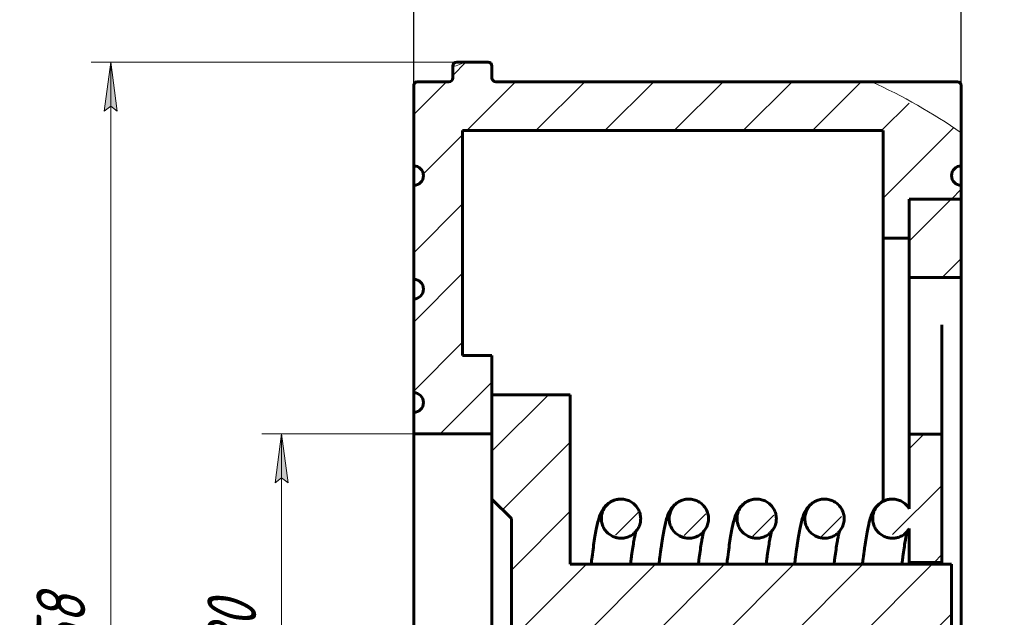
# Model space of a CAD drawing. Header units: millimetres. Extents: x 0 to 240, y 0 to 434.
# Tile 4 of 6: x 52 to 152, y 182 to 243. Entities that reach past the tile are written whole.
import ezdxf

# ---------------------------------------------------------------- set-up
doc = ezdxf.new("R2010")
doc.units = ezdxf.units.MM
for name, pattern in [('K5LT_BASIC', [0]), ('K5LT_THIN', [0]), ('K5LT_THIN_INCLUDED_TO_HATCHING', [0])]:
    doc.linetypes.add(name, pattern=pattern)
doc.layers.add('Системный слой', color=7, linetype='Continuous')
doc.layers.add('Системный слой (1)', color=251, linetype='Continuous', true_color=0x6c6c6c)
doc.styles.add('KDIMTEXTSTYLE', font='GOST_AU.SHX', dxfattribs={"width": 0.96, "oblique": 15, "height": 5})
doc.styles.add('KTEXTSTYLE', font='GOST_AU.SHX', dxfattribs={"width": 0.56, "height": 5})
doc.dimstyles.new('KDIMSTYLE (2.00)', dxfattribs={"dimtxt": 5, "dimasz": 1, "dimexe": 2, "dimexo": 0, "dimgap": 1, "dimtad": 1, "dimlfac": 0.5, "dimtxsty": 'KDIMTEXTSTYLE', "dimsah": 1, "dimcen": 0, "dimdle": 1, "dimadec": 0, "dimazin": 0, "dimtfac": 0.667, "dimtmove": 0, "dimatfit": 3, "dimfxl": 1, "dimtvp": 1, "dimtolj": 1, "dimtzin": 0, "dimarcsym": 0})
pattern_1 = [(45, (0, 0), (-3.53553, 3.53553), [])]

# ---------------------------------------------------------------- blocks, each defined once
blk = doc.blocks.new('KDIMARROW_01')
at = {"layer": 'Системный слой'}
blk.add_hatch(color=0, dxfattribs=at).paths.add_polyline_path([(0, 0), (-5, 0.66), (-4.5, 0), (-5, -0.66)])
at = {"layer": 'Системный слой', "color": 0, "linetype": 'K5LT_THIN', "lineweight": 18}
for p, q in [((-4.5, 0), (-5, 0.66)), ((-5, 0.66), (0, 0)), ((0, 0), (-5, -0.66)), ((-5, -0.66), (-4.5, 0))]:
    blk.add_line(p, q, dxfattribs=at)
at = {"layer": 'Системный слой (1)', "color": 0, "linetype": 'K5LT_THIN', "lineweight": 18}
blk.add_line((92.03, 180.81), (90.03, 180.81), dxfattribs=at)
blk = doc.blocks.new('D0')
at = {"layer": 'Defpoints', "color": 0}
for p in [(148.034958, 253.186611), (148.034958, 216.785655), (92.034958, 200.805655)]:
    blk.add_point(p, dxfattribs=at)
at = {"layer": 'Системный слой (1)', "color": 0, "lineweight": -2}
for p, q in [((92.034958, 200.805655), (92.034958, 255.186611)), ((148.034958, 216.785655), (148.034958, 255.186611)), ((93.034958, 253.186611), (147.034958, 253.186611))]:
    blk.add_line(p, q, dxfattribs=at)
blk.add_blockref('KDIMARROW_01', (148.034958, 253.186611), dxfattribs=at)
at = {"layer": 'Системный слой (1)', "color": 0, "lineweight": -2, "rotation": 180}
blk.add_blockref('KDIMARROW_01', (92.034958, 253.186611), dxfattribs=at)
at = {"layer": 'Системный слой (1)', "color": 7, "insert": (120.034958, 256.686611), "char_height": 5, "attachment_point": 5, "style": 'KDIMTEXTSTYLE'}
blk.add_mtext('\\A1;\\H5.0;\\W0.960;\\Q15;28{\\H3.335000;%%p2}', dxfattribs=at)
blk = doc.blocks.new('D1')
at = {"layer": 'Системный слой (1)'}
for points in [[(79.18, 195.81), (78.52, 200.81), (77.86, 195.81), (78.52, 196.31)], [(78.52, 160.81), (79.18, 165.81), (78.52, 165.31), (77.86, 165.81)]]:
    blk.add_hatch(color=7, dxfattribs=at).paths.add_polyline_path(points)
at = {"layer": 'Системный слой (1)', "color": 7, "linetype": 'K5LT_THIN', "lineweight": 18, "true_color": 0xffffff}
for p, q in [((92.03, 200.81), (76.52, 200.81)), ((77.86, 195.81), (78.52, 200.81)), ((78.52, 200.81), (79.18, 195.81)), ((78.52, 160.81), (78.52, 200.81)), ((78.52, 196.31), (77.86, 195.81)), ((79.18, 195.81), (78.52, 196.31)), ((78.52, 160.81), (77.86, 165.81)), ((77.86, 165.81), (78.52, 165.31)), ((78.52, 165.31), (79.18, 165.81)), ((79.18, 165.81), (78.52, 160.81)), ((92.03, 160.81), (76.52, 160.81))]:
    blk.add_line(p, q, dxfattribs=at)
blk.add_wipeout([(77.52, 175.07), (70.14, 175.07), (70.14, 186.09), (77.52, 186.09)]).dxf.layer = 'Системный слой (1)'
at = {"layer": 'Системный слой (1)', "color": 7, "char_height": 5, "attachment_point": 1, "rotation": 90, "style": 'KTEXTSTYLE'}
for s, insert in [('\\H5.0;\\W1.000;\\Q15;\\Q15;\\W0.960;20', (70.93, 178.37)), ('\\H5.0;\\W1.000;\\Q15;\\Q15;\\W0.960;∅', (70.93, 175.07))]:
    blk.add_mtext(s, dxfattribs=dict(at, insert=insert))
blk = doc.blocks.new('D2')
at = {"layer": 'Системный слой (1)'}
for points in [[(61.71, 233.81), (61.05, 238.81), (60.39, 233.81), (61.05, 234.31)], [(61.05, 122.81), (61.71, 127.81), (61.05, 127.31), (60.39, 127.81)]]:
    blk.add_hatch(color=7, dxfattribs=at).paths.add_polyline_path(points)
at = {"layer": 'Системный слой (1)', "color": 7, "linetype": 'K5LT_THIN', "lineweight": 18, "true_color": 0xffffff}
for p, q in [((98.52, 238.81), (59.05, 238.81)), ((60.39, 233.81), (61.05, 238.81)), ((61.05, 238.81), (61.71, 233.81)), ((61.05, 122.81), (61.05, 238.81)), ((61.05, 234.31), (60.39, 233.81)), ((61.71, 233.81), (61.05, 234.31)), ((61.05, 122.81), (60.39, 127.81)), ((60.39, 127.81), (61.05, 127.31)), ((61.05, 127.31), (61.71, 127.81)), ((61.71, 127.81), (61.05, 122.81)), ((96.43, 122.81), (59.05, 122.81))]:
    blk.add_line(p, q, dxfattribs=at)
blk.add_wipeout([(60.05, 175.27), (52.67, 175.27), (52.67, 185.9), (60.05, 185.9)]).dxf.layer = 'Системный слой (1)'
at = {"layer": 'Системный слой (1)', "color": 7, "char_height": 5, "attachment_point": 1, "rotation": 90, "style": 'KTEXTSTYLE'}
for s, insert in [('\\H5.0;\\W1.000;\\Q15;\\Q15;\\W0.960;58', (53.46, 178.57)), ('\\H5.0;\\W1.000;\\Q15;\\Q15;\\W0.960;∅', (53.46, 175.27))]:
    blk.add_mtext(s, dxfattribs=dict(at, insert=insert))

msp = doc.modelspace()

# ---------------------------------------------------------------- hatches: boundary and pattern name
at = {"layer": 'Системный слой (1)'}
h = msp.add_hatch(dxfattribs=at)
h.set_pattern_fill('', angle=45, style=0, pattern_type=0)
h.set_pattern_definition(pattern_1)
h.paths.add_polyline_path([(148.035, 144.826), (146.035, 144.826), (146.035, 173.939), (142.722, 173.939), (142.722, 136.826), (148.035, 136.826)])
h.paths.add_polyline_path([(142.722, 216.786), (148.035, 216.786), (148.035, 224.786), (142.722, 224.786)])
h.paths.add_polyline_path([(142.722, 191.127), (142.722, 187.672), (146.035, 187.672), (146.035, 200.786), (142.722, 200.786), (142.722, 193.148), (142.272, 193.676), (141.67, 194.02), (140.987, 194.139), (139.149, 192.945), (139.638, 190.656), (141.973, 190.396)])
h.paths.add_polyline_path([(137.519, 167.472), (139.258, 168.471), (139.258, 170.475), (137.519, 171.472), (135.779, 170.475), (135.78, 168.471)])
h.paths.add_polyline_path([(134.05, 194.139), (132.311, 193.14), (132.31, 191.137), (134.05, 190.139), (135.79, 191.136), (135.789, 193.14)])
h.paths.add_polyline_path([(130.581, 167.472), (132.32, 168.471), (132.321, 170.475), (130.581, 171.472), (128.842, 170.475), (128.842, 168.471)])
h.paths.add_polyline_path([(127.113, 194.139), (125.374, 193.14), (125.373, 191.137), (127.113, 190.139), (128.852, 191.136), (128.852, 193.14)])
h.paths.add_polyline_path([(123.644, 167.472), (125.383, 168.471), (125.384, 170.475), (123.644, 171.472), (121.904, 170.475), (121.905, 168.471)])
h.paths.add_polyline_path([(120.175, 194.139), (118.436, 193.14), (118.436, 191.137), (120.175, 190.139), (121.915, 191.136), (121.914, 193.14)])
h.paths.add_polyline_path([(116.707, 167.472), (118.446, 168.471), (118.446, 170.475), (116.707, 171.472), (114.967, 170.475), (114.968, 168.471)])
h.paths.add_polyline_path([(113.238, 194.139), (111.499, 193.14), (111.498, 191.137), (113.238, 190.139), (114.978, 191.136), (114.977, 193.14)])
h.paths.add_polyline_path([(109.769, 167.472), (111.584, 168.615), (111.159, 170.918), (108.832, 171.242), (108.035, 170.484), (108.035, 174.139), (147.035, 174.139), (147.035, 187.472), (108.035, 187.472), (108.035, 204.806), (100.035, 204.806), (100.035, 194.139), (102.035, 192.139), (102.035, 169.472), (100.035, 167.472), (100.035, 156.806), (108.035, 156.806), (108.035, 168.463), (108.484, 167.935), (109.086, 167.592)])

# ---------------------------------------------------------------- linework, layer by layer
at = {"layer": 'Системный слой (1)', "color": 143, "linetype": 'K5LT_BASIC', "lineweight": 60, "true_color": 0x33acca}
for p, q in [((100.035, 238.406), (100.035, 237.206)), ((100.435, 236.806), (138.858, 236.806)), ((138.858, 236.806), (147.635, 236.806)), ((148.035, 236.406), (148.035, 231.595)), ((140.035, 220.806), (140.035, 231.806)), ((148.035, 231.595), (148.035, 228.206)), ((148.035, 226.206), (148.035, 228.206)), ((148.035, 226.206), (148.035, 224.806)), ((142.702, 224.806), (142.702, 220.806)), ((148.035, 224.806), (142.702, 224.806)), ((142.722, 216.786), (142.722, 224.786)), ((142.722, 224.786), (148.035, 224.786)), ((148.035, 224.786), (148.035, 224.806)), ((148.035, 224.786), (148.035, 216.786)), ((142.702, 220.806), (140.035, 220.806)), ((140.035, 193.912), (140.035, 220.806)), ((142.702, 193.181), (142.702, 220.806)), ((148.035, 216.786), (142.722, 216.786)), ((142.722, 211.965), (142.722, 216.786)), ((148.035, 144.826), (148.035, 216.786)), ((142.722, 200.786), (142.722, 211.965)), ((146.035, 200.786), (146.035, 211.965)), ((100.035, 208.806), (100.035, 200.806)), ((100.035, 204.806), (108.035, 204.806)), ((100.035, 194.139), (100.035, 204.806)), ((108.035, 204.806), (108.035, 187.472)), ((142.722, 193.148), (142.722, 200.786)), ((142.722, 200.786), (146.035, 200.786)), ((146.035, 200.786), (146.035, 187.672)), ((102.035, 192.139), (100.035, 194.139)), ((100.035, 167.472), (100.035, 194.139)), ((113.238, 194.139), (113.238, 194.139)), ((120.175, 194.139), (120.175, 194.139)), ((127.112, 194.139), (127.113, 194.139)), ((134.05, 194.139), (134.05, 194.139)), ((102.035, 169.472), (102.035, 192.139)), ((142.702, 187.472), (142.702, 191.094)), ((142.722, 187.672), (142.722, 191.127)), ((108.035, 187.472), (147.035, 187.472)), ((146.035, 187.672), (142.722, 187.672)), ((142.722, 187.472), (142.722, 187.672)), ((146.035, 187.472), (146.035, 187.672)), ((147.035, 187.472), (147.035, 174.139))]:
    msp.add_line(p, q, dxfattribs=at)
for centre, radius, start, end in [((99.635, 238.406), 0.4, 0, 90), ((100.435, 237.206), 0.4, 180, 270), ((147.635, 236.406), 0.4, 0, 90), ((148.035, 227.206), 1, 90, 270)]:
    msp.add_arc(centre, radius, start, end, dxfattribs=at)
at = {"layer": 'Системный слой (1)', "color": 7, "linetype": 'K5LT_THIN_INCLUDED_TO_HATCHING', "lineweight": 18, "true_color": 0xffffff}
msp.add_open_spline([(138.858, 236.806), (142.048, 235.351), (145.115, 233.601), (148.035, 231.595)], degree=3, dxfattribs=at)
at = {"layer": 'Системный слой (1)', "color": 143, "linetype": 'K5LT_BASIC', "lineweight": 60, "true_color": 0x33acca}
for points, knots in [([(110.184, 187.472), (110.214, 187.724), (110.244, 187.977), (110.319, 188.568), (110.363, 188.902), (110.418, 189.295), (110.428, 189.368), (110.482, 189.742), (110.526, 190.031), (110.615, 190.563), (110.66, 190.815), (110.749, 191.27), (110.793, 191.471), (110.865, 191.766), (110.891, 191.868), (110.944, 192.056), (110.973, 192.153), (111.033, 192.339), (111.064, 192.425), (111.141, 192.621), (111.181, 192.713), (111.235, 192.821), (111.241, 192.834), (111.281, 192.91), (111.317, 192.977), (111.372, 193.065), (111.382, 193.082), (111.405, 193.117), (111.417, 193.135), (111.454, 193.188), (111.48, 193.225), (111.564, 193.334), (111.627, 193.408), (111.714, 193.498), (111.73, 193.513), (111.78, 193.561), (111.814, 193.592), (111.916, 193.679), (111.988, 193.733), (112.134, 193.83), (112.211, 193.875), (112.367, 193.953), (112.446, 193.987), (112.606, 194.044), (112.689, 194.068), (112.855, 194.106), (112.938, 194.119), (113.094, 194.135), (113.166, 194.139), (113.238, 194.139)], [15.7368851, 15.7368851, 15.7368851, 15.7368851, 16.4020564, 16.4020564, 17.369393, 17.369393, 17.5939712, 17.5939712, 18.5387475, 18.5387475, 19.4813683, 19.4813683, 20.3615896, 20.3615896, 20.8301936, 20.8301936, 21.2987975, 21.2987975, 21.7674015, 21.7674015, 22.2360055, 22.2360055, 22.2936181, 22.2936181, 22.6029903, 22.6029903, 22.6803333, 22.6803333, 22.7576764, 22.7576764, 22.9123624, 22.9123624, 23.2208962, 23.2208962, 23.2876975, 23.2876975, 23.4213001, 23.4213001, 23.6633098, 23.6633098, 23.8921027, 23.8921027, 24.1068237, 24.1068237, 24.3173803, 24.3173803, 24.5228671, 24.5228671, 24.6978773, 24.6978773, 24.6978773, 24.6978773]), ([(113.238, 190.139), (113.201, 190.139), (113.127, 190.141), (112.979, 190.153), (112.858, 190.173), (112.695, 190.211), (112.524, 190.264), (112.295, 190.367), (112.08, 190.497), (111.884, 190.654), (111.708, 190.833), (111.557, 191.033), (111.431, 191.25), (111.334, 191.481), (111.267, 191.723), (111.23, 191.971), (111.225, 192.221), (111.251, 192.47), (111.308, 192.714), (111.369, 192.879), (111.411, 192.97), (111.425, 193), (111.45, 193.052), (111.482, 193.111), (111.549, 193.226), (111.655, 193.379), (111.823, 193.565), (112.012, 193.73), (112.158, 193.827), (112.245, 193.877), (112.273, 193.893), (112.323, 193.92), (112.384, 193.95), (112.508, 194.004), (112.684, 194.067), (112.93, 194.121), (113.116, 194.138), (113.219, 194.139), (113.238, 194.139)], [0, 0, 0, 0, 0.4506528, 0.9013057, 1.8026113, 1.9285912, 2.9455102, 3.9618618, 4.9775422, 5.9925076, 7.0067746, 8.0204138, 9.0335401, 10.0462993, 11.0588537, 12.0713695, 13.0838853, 14.0964012, 15.1087976, 16.1206954, 16.2220692, 16.3234956, 16.5230809, 16.9222513, 17.1381743, 18.1524382, 19.1667021, 20.1804105, 21.192451, 21.2940905, 21.3957719, 21.5908697, 21.9810654, 22.2174879, 23.2343018, 24.2511156, 25.2675928, 25.4991923, 25.4991923, 25.4991923, 25.4991923]), ([(113.238, 194.139), (113.322, 194.139), (113.49, 194.128), (113.737, 194.082), (113.977, 194.004), (114.205, 193.898), (114.418, 193.764), (114.612, 193.605), (114.785, 193.422), (114.934, 193.22), (115.057, 193.001), (115.151, 192.768), (115.215, 192.525), (115.248, 192.277), (115.25, 192.026), (115.22, 191.777), (115.159, 191.534), (115.069, 191.301), (114.95, 191.08), (114.804, 190.876), (114.685, 190.748), (114.612, 190.679), (114.588, 190.657), (114.545, 190.619), (114.493, 190.576), (114.386, 190.494), (114.23, 190.393), (114.004, 190.284), (113.766, 190.204), (113.56, 190.162), (113.384, 190.143), (113.289, 190.139), (113.238, 190.139)], [0, 0, 0, 0, 1.0202233, 2.0376803, 3.0549333, 4.0718858, 5.0884528, 6.104564, 7.1201679, 8.1352349, 9.1497607, 10.1637685, 11.1773108, 12.1904692, 13.2033535, 14.2160367, 15.22872, 16.2414261, 17.2539983, 18.2662127, 19.2773778, 19.3788117, 19.4803127, 19.6774958, 20.0718619, 20.2981394, 21.3131493, 22.3281592, 23.3424759, 24.3547501, 24.8744298, 25.4999758, 25.4999758, 25.4999758, 25.4999758]), ([(117.121, 187.472), (117.151, 187.723), (117.181, 187.975), (117.256, 188.566), (117.3, 188.901), (117.355, 189.293), (117.365, 189.366), (117.419, 189.741), (117.463, 190.03), (117.552, 190.562), (117.597, 190.814), (117.687, 191.269), (117.73, 191.47), (117.802, 191.765), (117.828, 191.867), (117.881, 192.055), (117.91, 192.152), (117.97, 192.338), (118.001, 192.424), (118.078, 192.62), (118.118, 192.712), (118.173, 192.822), (118.18, 192.836), (118.219, 192.913), (118.256, 192.978), (118.309, 193.064), (118.319, 193.081), (118.342, 193.116), (118.353, 193.133), (118.389, 193.186), (118.415, 193.221), (118.447, 193.263), (118.451, 193.269), (118.496, 193.327), (118.542, 193.381), (118.603, 193.447), (118.615, 193.461), (118.641, 193.487), (118.654, 193.5), (118.695, 193.54), (118.723, 193.566), (118.811, 193.645), (118.875, 193.696), (119.012, 193.793), (119.087, 193.84), (119.241, 193.923), (119.319, 193.96), (119.478, 194.022), (119.559, 194.049), (119.724, 194.092), (119.807, 194.108), (119.985, 194.133), (120.08, 194.139), (120.175, 194.139)], [15.73703, 15.73703, 15.73703, 15.73703, 16.4003994, 16.4003994, 17.3677437, 17.3677437, 17.5923098, 17.5923098, 18.5370638, 18.5370638, 19.47973, 19.47973, 20.3600921, 20.3600921, 20.8287106, 20.8287106, 21.2973291, 21.2973291, 21.7659476, 21.7659476, 22.2345661, 22.2345661, 22.2995813, 22.2995813, 22.6030261, 22.6030261, 22.6788873, 22.6788873, 22.7547485, 22.7547485, 22.9064709, 22.9064709, 22.93095, 22.93095, 23.1541225, 23.1541225, 23.2099156, 23.2099156, 23.2657088, 23.2657088, 23.377295, 23.377295, 23.6004676, 23.6004676, 23.8320915, 23.8320915, 24.0494391, 24.0494391, 24.2603422, 24.2603422, 24.4670321, 24.4670321, 24.6978818, 24.6978818, 24.6978818, 24.6978818]), ([(120.175, 190.139), (120.138, 190.139), (120.064, 190.141), (119.916, 190.153), (119.796, 190.173), (119.632, 190.211), (119.462, 190.264), (119.232, 190.367), (119.017, 190.497), (118.821, 190.654), (118.645, 190.833), (118.494, 191.033), (118.369, 191.25), (118.271, 191.481), (118.204, 191.723), (118.168, 191.971), (118.162, 192.221), (118.189, 192.47), (118.246, 192.714), (118.307, 192.879), (118.348, 192.97), (118.362, 193), (118.387, 193.052), (118.419, 193.111), (118.487, 193.226), (118.592, 193.379), (118.76, 193.565), (118.949, 193.73), (119.095, 193.827), (119.182, 193.877), (119.21, 193.893), (119.26, 193.92), (119.321, 193.95), (119.445, 194.004), (119.621, 194.067), (119.867, 194.121), (120.053, 194.138), (120.156, 194.139), (120.175, 194.139)], [0, 0, 0, 0, 0.4506528, 0.9013057, 1.8026113, 1.9285912, 2.9455102, 3.9618618, 4.9775422, 5.9925076, 7.0067746, 8.0204138, 9.0335401, 10.0462993, 11.0588537, 12.0713695, 13.0838853, 14.0964012, 15.1087976, 16.1206954, 16.2220692, 16.3234956, 16.5230809, 16.9222513, 17.1381743, 18.1524382, 19.1667021, 20.1804105, 21.192451, 21.2940905, 21.3957719, 21.5908697, 21.9810654, 22.2174879, 23.2343018, 24.2511156, 25.2675928, 25.4991923, 25.4991923, 25.4991923, 25.4991923]), ([(120.175, 194.139), (120.259, 194.139), (120.427, 194.128), (120.675, 194.082), (120.914, 194.004), (121.142, 193.898), (121.355, 193.764), (121.55, 193.605), (121.723, 193.422), (121.872, 193.22), (121.994, 193.001), (122.088, 192.768), (122.152, 192.525), (122.185, 192.277), (122.187, 192.026), (122.157, 191.777), (122.097, 191.534), (122.006, 191.301), (121.887, 191.08), (121.741, 190.876), (121.622, 190.748), (121.55, 190.679), (121.525, 190.657), (121.483, 190.619), (121.431, 190.576), (121.324, 190.494), (121.167, 190.393), (120.941, 190.284), (120.704, 190.204), (120.498, 190.162), (120.321, 190.143), (120.227, 190.139), (120.175, 190.139)], [0, 0, 0, 0, 1.0202233, 2.0376803, 3.0549333, 4.0718858, 5.0884528, 6.104564, 7.1201679, 8.1352349, 9.1497607, 10.1637685, 11.1773108, 12.1904692, 13.2033535, 14.2160367, 15.22872, 16.2414261, 17.2539983, 18.2662127, 19.2773778, 19.3788117, 19.4803127, 19.6774958, 20.0718619, 20.2981394, 21.3131493, 22.3281592, 23.3424759, 24.3547501, 24.8744298, 25.4999758, 25.4999758, 25.4999758, 25.4999758]), ([(124.058, 187.472), (124.089, 187.723), (124.119, 187.975), (124.193, 188.566), (124.237, 188.901), (124.292, 189.293), (124.302, 189.366), (124.356, 189.741), (124.401, 190.03), (124.489, 190.562), (124.534, 190.814), (124.624, 191.269), (124.667, 191.47), (124.739, 191.765), (124.765, 191.867), (124.818, 192.055), (124.847, 192.152), (124.908, 192.338), (124.938, 192.424), (125.015, 192.62), (125.055, 192.712), (125.11, 192.822), (125.117, 192.836), (125.157, 192.913), (125.193, 192.978), (125.246, 193.064), (125.257, 193.081), (125.279, 193.116), (125.291, 193.133), (125.327, 193.186), (125.352, 193.221), (125.384, 193.263), (125.388, 193.269), (125.434, 193.327), (125.479, 193.381), (125.54, 193.447), (125.553, 193.461), (125.579, 193.487), (125.592, 193.5), (125.632, 193.54), (125.66, 193.566), (125.748, 193.645), (125.812, 193.696), (125.949, 193.793), (126.024, 193.84), (126.178, 193.923), (126.256, 193.96), (126.416, 194.022), (126.497, 194.049), (126.661, 194.092), (126.744, 194.108), (126.923, 194.133), (127.018, 194.139), (127.113, 194.139)], [15.73703, 15.73703, 15.73703, 15.73703, 16.4003994, 16.4003994, 17.3677437, 17.3677437, 17.5923098, 17.5923098, 18.5370638, 18.5370638, 19.47973, 19.47973, 20.3600921, 20.3600921, 20.8287106, 20.8287106, 21.2973291, 21.2973291, 21.7659476, 21.7659476, 22.2345661, 22.2345661, 22.2995813, 22.2995813, 22.6030261, 22.6030261, 22.6788873, 22.6788873, 22.7547485, 22.7547485, 22.9064709, 22.9064709, 22.9309499, 22.9309499, 23.1541225, 23.1541225, 23.2099156, 23.2099156, 23.2657088, 23.2657088, 23.3772951, 23.3772951, 23.6004676, 23.6004676, 23.8320915, 23.8320915, 24.0494391, 24.0494391, 24.2603422, 24.2603422, 24.4670321, 24.4670321, 24.6978818, 24.6978818, 24.6978818, 24.6978818]), ([(127.113, 190.139), (127.075, 190.139), (127.001, 190.141), (126.853, 190.153), (126.733, 190.173), (126.569, 190.211), (126.399, 190.264), (126.17, 190.367), (125.955, 190.497), (125.758, 190.654), (125.583, 190.833), (125.431, 191.033), (125.306, 191.25), (125.209, 191.481), (125.141, 191.723), (125.105, 191.971), (125.1, 192.221), (125.126, 192.47), (125.183, 192.714), (125.244, 192.879), (125.285, 192.97), (125.299, 193), (125.325, 193.052), (125.356, 193.111), (125.424, 193.226), (125.53, 193.379), (125.697, 193.565), (125.887, 193.73), (126.033, 193.827), (126.119, 193.877), (126.148, 193.893), (126.198, 193.92), (126.259, 193.95), (126.382, 194.004), (126.559, 194.067), (126.805, 194.121), (126.991, 194.138), (127.093, 194.139), (127.112, 194.139)], [0, 0, 0, 0, 0.4506528, 0.9013057, 1.8026113, 1.9285912, 2.9455102, 3.9618618, 4.9775422, 5.9925076, 7.0067746, 8.0204138, 9.0335401, 10.0462993, 11.0588537, 12.0713695, 13.0838853, 14.0964012, 15.1087976, 16.1206954, 16.2220692, 16.3234956, 16.5230809, 16.9222513, 17.1381743, 18.1524382, 19.1667021, 20.1804105, 21.192451, 21.2940905, 21.3957719, 21.5908697, 21.9810654, 22.2174879, 23.2343018, 24.2511156, 25.2675928, 25.4991923, 25.4991923, 25.4991923, 25.4991923]), ([(127.113, 194.139), (127.197, 194.139), (127.364, 194.128), (127.612, 194.082), (127.852, 194.004), (128.08, 193.898), (128.293, 193.764), (128.487, 193.605), (128.66, 193.422), (128.809, 193.22), (128.931, 193.001), (129.025, 192.768), (129.089, 192.525), (129.122, 192.277), (129.124, 192.026), (129.095, 191.777), (129.034, 191.534), (128.943, 191.301), (128.824, 191.08), (128.679, 190.876), (128.56, 190.748), (128.487, 190.679), (128.463, 190.657), (128.42, 190.619), (128.368, 190.576), (128.261, 190.494), (128.105, 190.393), (127.879, 190.284), (127.641, 190.204), (127.435, 190.162), (127.258, 190.143), (127.164, 190.139), (127.113, 190.139)], [0, 0, 0, 0, 1.0202233, 2.0376803, 3.0549333, 4.0718858, 5.0884528, 6.104564, 7.1201679, 8.1352349, 9.1497607, 10.1637685, 11.1773108, 12.1904692, 13.2033535, 14.2160367, 15.22872, 16.2414261, 17.2539983, 18.2662127, 19.2773778, 19.3788117, 19.4803127, 19.6774958, 20.0718619, 20.2981394, 21.3131493, 22.3281592, 23.3424759, 24.3547501, 24.8744298, 25.4999758, 25.4999758, 25.4999758, 25.4999758]), ([(130.996, 187.472), (131.026, 187.723), (131.056, 187.975), (131.13, 188.566), (131.175, 188.901), (131.229, 189.293), (131.24, 189.366), (131.294, 189.741), (131.338, 190.03), (131.426, 190.562), (131.471, 190.814), (131.561, 191.269), (131.605, 191.47), (131.676, 191.765), (131.703, 191.867), (131.755, 192.055), (131.784, 192.152), (131.845, 192.338), (131.875, 192.424), (131.953, 192.62), (131.993, 192.712), (132.047, 192.822), (132.054, 192.836), (132.094, 192.913), (132.13, 192.978), (132.184, 193.064), (132.194, 193.081), (132.217, 193.116), (132.228, 193.133), (132.264, 193.186), (132.29, 193.221), (132.321, 193.263), (132.326, 193.269), (132.371, 193.327), (132.416, 193.381), (132.478, 193.447), (132.49, 193.461), (132.516, 193.487), (132.529, 193.5), (132.57, 193.54), (132.597, 193.566), (132.686, 193.645), (132.75, 193.696), (132.887, 193.793), (132.961, 193.84), (133.115, 193.923), (133.193, 193.96), (133.353, 194.022), (133.434, 194.049), (133.598, 194.092), (133.682, 194.108), (133.86, 194.133), (133.955, 194.139), (134.05, 194.139)], [15.73703, 15.73703, 15.73703, 15.73703, 16.4003994, 16.4003994, 17.3677437, 17.3677437, 17.5923098, 17.5923098, 18.5370638, 18.5370638, 19.47973, 19.47973, 20.3600921, 20.3600921, 20.8287106, 20.8287106, 21.2973291, 21.2973291, 21.7659476, 21.7659476, 22.2345661, 22.2345661, 22.2995813, 22.2995813, 22.6030261, 22.6030261, 22.6788873, 22.6788873, 22.7547485, 22.7547485, 22.9064709, 22.9064709, 22.9309497, 22.9309497, 23.1541225, 23.1541225, 23.2099157, 23.2099157, 23.2657089, 23.2657089, 23.3772953, 23.3772953, 23.600468, 23.600468, 23.8320919, 23.8320919, 24.0494395, 24.0494395, 24.2603425, 24.2603425, 24.4670325, 24.4670325, 24.6978818, 24.6978818, 24.6978818, 24.6978818]), ([(134.05, 190.139), (134.013, 190.139), (133.939, 190.141), (133.791, 190.153), (133.67, 190.173), (133.507, 190.211), (133.336, 190.264), (133.107, 190.367), (132.892, 190.497), (132.696, 190.654), (132.52, 190.833), (132.369, 191.033), (132.243, 191.25), (132.146, 191.481), (132.079, 191.723), (132.042, 191.971), (132.037, 192.221), (132.063, 192.47), (132.12, 192.714), (132.181, 192.879), (132.223, 192.97), (132.237, 193), (132.262, 193.052), (132.294, 193.111), (132.361, 193.226), (132.467, 193.379), (132.635, 193.565), (132.824, 193.73), (132.97, 193.827), (133.057, 193.877), (133.085, 193.893), (133.135, 193.92), (133.196, 193.95), (133.32, 194.004), (133.496, 194.067), (133.742, 194.121), (133.928, 194.138), (134.031, 194.139), (134.05, 194.139)], [0, 0, 0, 0, 0.4506528, 0.9013057, 1.8026113, 1.9285912, 2.9455102, 3.9618618, 4.9775422, 5.9925076, 7.0067746, 8.0204138, 9.0335401, 10.0462993, 11.0588537, 12.0713695, 13.0838853, 14.0964012, 15.1087976, 16.1206954, 16.2220692, 16.3234956, 16.5230809, 16.9222513, 17.1381743, 18.1524382, 19.1667021, 20.1804105, 21.192451, 21.2940905, 21.3957719, 21.5908697, 21.9810654, 22.2174879, 23.2343018, 24.2511156, 25.2675928, 25.4991923, 25.4991923, 25.4991923, 25.4991923]), ([(134.05, 194.139), (134.134, 194.139), (134.302, 194.128), (134.549, 194.082), (134.789, 194.004), (135.017, 193.898), (135.23, 193.764), (135.424, 193.605), (135.597, 193.422), (135.746, 193.22), (135.869, 193.001), (135.963, 192.768), (136.027, 192.525), (136.06, 192.277), (136.062, 192.026), (136.032, 191.777), (135.971, 191.534), (135.881, 191.301), (135.762, 191.08), (135.616, 190.876), (135.497, 190.748), (135.424, 190.679), (135.4, 190.657), (135.357, 190.619), (135.305, 190.576), (135.198, 190.494), (135.042, 190.393), (134.816, 190.284), (134.578, 190.204), (134.372, 190.162), (134.196, 190.143), (134.101, 190.139), (134.05, 190.139)], [0, 0, 0, 0, 1.0202233, 2.0376803, 3.0549333, 4.0718858, 5.0884528, 6.104564, 7.1201679, 8.1352349, 9.1497607, 10.1637685, 11.1773108, 12.1904692, 13.2033535, 14.2160367, 15.22872, 16.2414261, 17.2539983, 18.2662127, 19.2773778, 19.3788117, 19.4803127, 19.6774958, 20.0718619, 20.2981394, 21.3131493, 22.3281592, 23.3424759, 24.3547501, 24.8744298, 25.4999758, 25.4999758, 25.4999758, 25.4999758]), ([(137.933, 187.472), (137.956, 187.662), (137.978, 187.849), (138.045, 188.388), (138.089, 188.728), (138.144, 189.129), (138.154, 189.202), (138.208, 189.584), (138.252, 189.879), (138.34, 190.424), (138.385, 190.684), (138.475, 191.153), (138.518, 191.361), (138.59, 191.668), (138.616, 191.773), (138.668, 191.968), (138.696, 192.068), (138.755, 192.257), (138.785, 192.346), (138.858, 192.542), (138.896, 192.635), (138.982, 192.82), (139.03, 192.914), (139.14, 193.097), (139.196, 193.182), (139.32, 193.342), (139.383, 193.416), (139.479, 193.513), (139.503, 193.536), (139.578, 193.606), (139.632, 193.652), (139.757, 193.748), (139.83, 193.797), (139.949, 193.867), (139.992, 193.89), (140.069, 193.93), (140.104, 193.946), (140.216, 193.995), (140.297, 194.025), (140.459, 194.074), (140.542, 194.093), (140.709, 194.122), (140.793, 194.132), (140.914, 194.138), (140.95, 194.139), (140.987, 194.139)], [15.762936, 15.762936, 15.762936, 15.762936, 16.2574471, 16.2574471, 17.2259621, 17.2259621, 17.4495765, 17.4495765, 18.3933688, 18.3933688, 19.3395065, 19.3395065, 20.2308746, 20.2308746, 20.7062932, 20.7062932, 21.1817118, 21.1817118, 21.6571304, 21.6571304, 22.1325491, 22.1325491, 22.5735418, 22.5735418, 22.9457299, 22.9457299, 23.2527596, 23.2527596, 23.3512729, 23.3512729, 23.5482997, 23.5482997, 23.7836269, 23.7836269, 23.907549, 23.907549, 24.0044312, 24.0044312, 24.2164624, 24.2164624, 24.4246022, 24.4246022, 24.6288771, 24.6288771, 24.7182842, 24.7182842, 24.7182842, 24.7182842]), ([(140.987, 190.139), (140.95, 190.139), (140.876, 190.141), (140.728, 190.153), (140.608, 190.173), (140.444, 190.211), (140.274, 190.264), (140.044, 190.367), (139.829, 190.497), (139.633, 190.654), (139.457, 190.833), (139.306, 191.033), (139.181, 191.25), (139.083, 191.481), (139.016, 191.723), (138.98, 191.971), (138.974, 192.221), (139.001, 192.47), (139.058, 192.714), (139.119, 192.879), (139.16, 192.97), (139.174, 193), (139.199, 193.052), (139.231, 193.111), (139.299, 193.226), (139.404, 193.379), (139.572, 193.565), (139.761, 193.73), (139.907, 193.827), (139.994, 193.877), (140.022, 193.893), (140.072, 193.92), (140.133, 193.95), (140.257, 194.004), (140.433, 194.067), (140.679, 194.121), (140.865, 194.138), (140.968, 194.139), (140.987, 194.139)], [0, 0, 0, 0, 0.4506528, 0.9013056, 1.8026113, 1.9285912, 2.9455102, 3.9618617, 4.9775421, 5.9925076, 7.0067745, 8.0204138, 9.0335401, 10.0462992, 11.0588537, 12.0713695, 13.0838853, 14.0964011, 15.1087976, 16.1206954, 16.2220692, 16.3234956, 16.5230808, 16.9222513, 17.1381742, 18.1524381, 19.166702, 20.1804105, 21.192451, 21.2940905, 21.3957718, 21.5908697, 21.9810654, 22.2174879, 23.2343017, 24.2511156, 25.2675928, 25.5000242, 25.5000242, 25.5000242, 25.5000242]), ([(140.987, 194.139), (141.071, 194.139), (141.239, 194.128), (141.487, 194.082), (141.726, 194.004), (141.954, 193.898), (142.167, 193.764), (142.362, 193.605), (142.535, 193.422), (142.65, 193.265), (142.708, 193.171), (142.722, 193.148)], [0, 0, 0, 0, 1.0202233, 2.0376803, 3.0549333, 4.0718858, 5.0884528, 6.104564, 7.1201679, 8.1352349, 8.4634148, 8.4634148, 8.4634148, 8.4634148]), ([(114.753, 190.824), (114.739, 190.767), (114.724, 190.708), (114.684, 190.538), (114.66, 190.425), (114.61, 190.172), (114.584, 190.033), (114.52, 189.672), (114.483, 189.44), (114.405, 188.924), (114.364, 188.641), (114.301, 188.171), (114.279, 187.997), (114.241, 187.704), (114.227, 187.591), (114.213, 187.472)], [0.5919488, 0.5919488, 0.5919488, 0.5919488, 0.8866045, 0.8866045, 1.311744, 1.311744, 1.7368835, 1.7368835, 2.3374527, 2.3374527, 2.9647075, 2.9647075, 3.3162257, 3.3162257, 3.5377989, 3.5377989, 3.5377989, 3.5377989]), ([(121.691, 190.824), (121.676, 190.767), (121.661, 190.708), (121.622, 190.538), (121.597, 190.425), (121.547, 190.172), (121.521, 190.033), (121.458, 189.672), (121.42, 189.44), (121.342, 188.924), (121.302, 188.641), (121.239, 188.171), (121.216, 187.997), (121.179, 187.704), (121.164, 187.591), (121.15, 187.472)], [0.5914653, 0.5914653, 0.5914653, 0.5914653, 0.8858803, 0.8858803, 1.3106726, 1.3106726, 1.7354648, 1.7354648, 2.3355435, 2.3355435, 2.9622859, 2.9622859, 3.313517, 3.313517, 3.5349093, 3.5349093, 3.5349093, 3.5349093]), ([(128.628, 190.824), (128.613, 190.767), (128.598, 190.708), (128.559, 190.538), (128.535, 190.425), (128.484, 190.172), (128.458, 190.033), (128.395, 189.672), (128.357, 189.44), (128.279, 188.924), (128.239, 188.641), (128.176, 188.171), (128.153, 187.997), (128.116, 187.704), (128.102, 187.591), (128.087, 187.472)], [0.5914653, 0.5914653, 0.5914653, 0.5914653, 0.8858803, 0.8858803, 1.3106726, 1.3106726, 1.7354648, 1.7354648, 2.3355435, 2.3355435, 2.9622859, 2.9622859, 3.313517, 3.313517, 3.5349093, 3.5349093, 3.5349093, 3.5349093]), ([(135.565, 190.824), (135.551, 190.767), (135.536, 190.708), (135.496, 190.538), (135.472, 190.425), (135.422, 190.172), (135.396, 190.033), (135.332, 189.672), (135.295, 189.44), (135.217, 188.924), (135.176, 188.641), (135.113, 188.171), (135.091, 187.997), (135.053, 187.704), (135.039, 187.591), (135.025, 187.472)], [0.5914653, 0.5914653, 0.5914653, 0.5914653, 0.8858803, 0.8858803, 1.3106726, 1.3106726, 1.7354648, 1.7354648, 2.3355435, 2.3355435, 2.9622859, 2.9622859, 3.313517, 3.313517, 3.5349093, 3.5349093, 3.5349093, 3.5349093]), ([(142.722, 191.127), (142.713, 191.112), (142.695, 191.082), (142.657, 191.024), (142.609, 190.955), (142.517, 190.837), (142.383, 190.692), (142.191, 190.53), (141.98, 190.394), (141.793, 190.303), (141.637, 190.245), (141.549, 190.218), (141.493, 190.203), (141.462, 190.195), (141.41, 190.183), (141.306, 190.163), (141.16, 190.144), (141.043, 190.139), (140.987, 190.139)], [0, 0, 0, 0, 0.2128041, 0.4256083, 0.8512166, 1.2265471, 2.2402901, 3.254033, 4.26718, 5.2784642, 5.7818968, 6.2853294, 6.3870212, 6.4887539, 6.6726313, 7.0403861, 7.7758957, 8.4577323, 8.4577323, 8.4577323, 8.4577323]), ([(142.503, 190.824), (142.486, 190.76), (142.47, 190.696), (142.428, 190.513), (142.403, 190.395), (142.351, 190.13), (142.324, 189.984), (142.26, 189.612), (142.222, 189.375), (142.143, 188.851), (142.103, 188.564), (142.039, 188.086), (142.016, 187.908), (141.983, 187.641), (141.972, 187.559), (141.962, 187.472)], [0.5394676, 0.5394676, 0.5394676, 0.5394676, 0.8438412, 0.8438412, 1.2551784, 1.2551784, 1.6665156, 1.6665156, 2.2345662, 2.2345662, 2.8266771, 2.8266771, 3.1623267, 3.1623267, 3.3136916, 3.3136916, 3.3136916, 3.3136916])]:
    msp.add_open_spline(points, degree=3, knots=knots, dxfattribs=at)

# ---------------------------------------------------------------- dimensions: what is measured, and where the dimension line sits
at = {"layer": 'Системный слой (1)', "color": 7}
dim = msp.add_linear_dim(base=(148.035, 253.187), p1=(92.035, 200.806), p2=(148.035, 216.786), dimstyle='KDIMSTYLE (2.00)', override={"dimexo": 0, "dimgap": 1, "dimpost": '\\H5.0;\\W0.960;\\Q15;<>', "dimblk1": 'KDIMARROW_01', "dimblk2": 'KDIMARROW_01', "dimse1": 0, "dimse2": 0, "dimclrt": 7, "dimtol": 1, "dimtp": 2, "dimtm": 2, "dimtdec": 0, "dimtmove": 0, "dimtolj": 1}, dxfattribs=at)
dim.commit()
dim.dimension.update_dxf_attribs({"geometry": 'D0', "text_midpoint": (120.035, 253.187), "dimtype": 160})

# ---------------------------------------------------------------- next in the draw order: dimensions: what is measured, and where the dimension line sits
dim = msp.add_linear_dim(base=(78.522, 160.806), p1=(92.035, 200.806), p2=(92.035, 160.806), angle=90, dimstyle='KDIMSTYLE (2.00)', override={"dimexo": 0, "dimpost": '\\H5.0;\\W0.960;\\Q15;∅<>', "dimblk1": 'KDIMARROW_01', "dimblk2": 'KDIMARROW_01', "dimse1": 0, "dimse2": 0, "dimclrt": 7, "dimtol": 1, "dimtp": 0, "dimtm": 0, "dimtdec": 5, "dimtolj": 1}, dxfattribs=at)
dim.commit()
dim.dimension.update_dxf_attribs({"geometry": 'D1', "text_midpoint": (78.522, 180.806), "dimtype": 160})

# ---------------------------------------------------------------- next in the draw order: dimensions: what is measured, and where the dimension line sits
dim = msp.add_linear_dim(base=(61.049, 122.806), p1=(98.518, 238.806), p2=(96.435, 122.806), angle=90, dimstyle='KDIMSTYLE (2.00)', override={"dimexo": 0, "dimpost": '\\H5.0;\\W0.960;\\Q15;∅<>', "dimblk1": 'KDIMARROW_01', "dimblk2": 'KDIMARROW_01', "dimse1": 0, "dimse2": 0, "dimclrt": 7, "dimtol": 1, "dimtp": 0, "dimtm": 0, "dimtdec": 5, "dimtolj": 1}, dxfattribs=at)
dim.commit()
dim.dimension.update_dxf_attribs({"geometry": 'D2', "text_midpoint": (61.049, 180.806), "dimtype": 160})

# ---------------------------------------------------------------- next in the draw order: hatches: boundary and pattern name
at = {"layer": 'Системный слой (1)'}
h = msp.add_hatch(dxfattribs=at)
h.set_pattern_fill('', angle=45, style=0, pattern_type=0)
h.set_pattern_definition(pattern_1)
h.paths.add_polyline_path([(92.435, 236.806), (92.334, 236.793), (92.205, 236.733), (92.041, 236.475), (92.035, 236.406), (92.035, 228.206), (92.742, 227.913), (93.035, 227.206), (92.742, 226.499), (92.035, 226.206), (92.035, 216.606), (92.742, 216.313), (93.035, 215.606), (92.742, 214.899), (92.035, 214.606), (92.035, 205.006), (92.742, 204.713), (93.035, 204.006), (92.742, 203.299), (92.035, 203.006), (92.035, 200.806), (100.035, 200.806), (100.035, 208.806), (97.035, 208.806), (97.035, 231.806), (140.035, 231.806), (140.035, 220.806), (142.702, 220.806), (142.702, 224.806), (148.035, 224.806), (148.035, 226.206), (147.328, 226.499), (147.035, 227.206), (147.328, 227.913), (148.035, 228.206), (148.035, 231.595), (138.858, 236.806), (100.435, 236.806), (100.152, 236.923), (100.035, 237.206), (100.035, 238.406), (99.918, 238.688), (99.635, 238.806), (97.402, 238.806), (96.035, 238.323), (96.035, 237.206), (95.918, 236.923), (95.635, 236.806)])
h.paths.add_polyline_path([(92.035, 125.206), (92.152, 124.923), (92.435, 124.806), (95.635, 124.806), (95.918, 124.688), (96.035, 124.406), (96.035, 123.206), (96.152, 122.923), (96.435, 122.806), (99.635, 122.806), (99.918, 122.923), (100.035, 123.206), (100.035, 124.406), (100.152, 124.688), (100.435, 124.806), (147.635, 124.806), (147.918, 124.923), (148.035, 125.206), (148.035, 127.606), (147.328, 127.899), (147.035, 128.606), (147.328, 129.313), (148.035, 129.606), (148.035, 133.406), (147.328, 133.699), (147.035, 134.406), (147.328, 135.113), (148.035, 135.406), (148.035, 136.806), (142.702, 136.806), (142.702, 140.806), (140.035, 140.806), (140.035, 129.806), (97.035, 129.806), (97.035, 152.806), (100.035, 152.806), (100.035, 160.806), (92.035, 160.806), (92.035, 158.606), (92.742, 158.313), (93.035, 157.606), (92.742, 156.899), (92.035, 156.606), (92.035, 147.006), (92.742, 146.713), (93.035, 146.006), (92.742, 145.299), (92.035, 145.006), (92.035, 135.406), (92.742, 135.113), (93.035, 134.406), (92.742, 133.699), (92.035, 133.406)])

# ---------------------------------------------------------------- next in the draw order: linework, layer by layer
at = {"layer": 'Системный слой (1)', "color": 143, "linetype": 'K5LT_BASIC', "lineweight": 60, "true_color": 0x33acca}
for p, q in [((96.435, 238.806), (97.402, 238.806)), ((97.402, 238.806), (99.635, 238.806)), ((96.035, 238.406), (96.035, 238.323)), ((96.035, 237.206), (96.035, 238.323)), ((92.435, 236.806), (95.635, 236.806)), ((92.035, 228.206), (92.035, 236.406)), ((140.035, 231.806), (97.035, 231.806)), ((97.035, 231.806), (97.035, 208.806)), ((92.035, 226.206), (92.035, 228.206)), ((92.035, 216.606), (92.035, 226.206)), ((92.035, 214.606), (92.035, 216.606)), ((92.035, 205.006), (92.035, 214.606)), ((97.035, 208.806), (100.035, 208.806)), ((92.035, 203.006), (92.035, 205.006)), ((92.035, 200.806), (92.035, 203.006)), ((100.035, 200.806), (92.035, 200.806)), ((92.035, 160.806), (92.035, 200.806))]:
    msp.add_line(p, q, dxfattribs=at)
for centre, radius, start, end in [((96.435, 238.406), 0.4, 90, 180), ((92.435, 236.406), 0.4, 125.06395, 180), ((92.435, 236.406), 0.4, 104.61002, 125.06395), ((92.435, 236.406), 0.4, 90, 104.61002), ((95.635, 237.206), 0.4, 270, 0), ((92.035, 227.206), 1, 270, 90), ((92.035, 215.606), 1, 270, 90), ((92.035, 204.006), 1, 270, 90)]:
    msp.add_arc(centre, radius, start, end, dxfattribs=at)
at = {"layer": 'Системный слой (1)', "color": 7, "linetype": 'K5LT_THIN_INCLUDED_TO_HATCHING', "lineweight": 18, "true_color": 0xffffff}
for points in [[(96.035, 238.323), (96.487, 238.49), (96.943, 238.651), (97.402, 238.806)], [(92.205, 236.733), (92.248, 236.753), (92.291, 236.773), (92.334, 236.793)]]:
    msp.add_open_spline(points, degree=3, dxfattribs=at)

doc.saveas('drawing.dxf')
